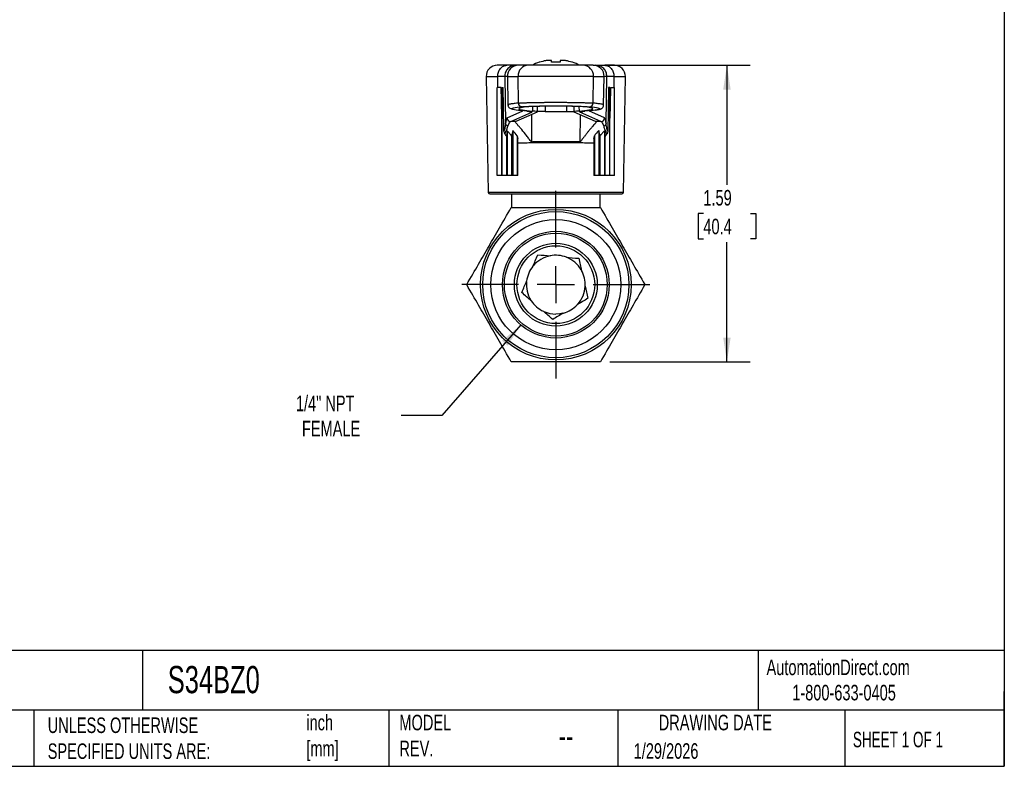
# Model space of a CAD drawing. Header units: inches. Extents: x 0.2 to 10.8, y 0.2 to 8.2.
# Tile 2 of 4: x 5.5 to 10.8, y 0.2 to 4.2. Entities that reach past the tile are written whole.
import ezdxf

# ---------------------------------------------------------------- set-up
doc = ezdxf.new("R2010")
doc.units = ezdxf.units.IN
doc.header["$MEASUREMENT"] = 0
doc.linetypes.add('SLD-Center', pattern=[0.75, 0.6, -0.05, 0.05, -0.05])
doc.linetypes.add('SLD-Solid', pattern=[0])
doc.layers.add('CENTER', color=40, linetype='SLD-Center')
doc.layers.add('DIMENSIONS', color=140, linetype='SLD-Solid', lineweight=25)
doc.layers.add('TEXT', color=140, linetype='SLD-Solid', lineweight=25)
doc.styles.add('SLDTEXTSTYLE0', font='TXT', dxfattribs={"width": 0.7})
doc.styles.add('SLDTEXTSTYLE1', font='TXT', dxfattribs={"width": 0.65})
doc.dimstyles.new('SLDDIMSTYLE0', dxfattribs={"dimtxt": 0.084961, "dimasz": 0.13, "dimexe": 0, "dimexo": 0.0625, "dimgap": 0.02124, "dimtad": 0, "dimtih": 1, "dimtoh": 1, "dimrnd": 1e-09, "dimzin": 12, "dimdsep": 46, "dimtxsty": 'SLDTEXTSTYLE0', "dimsah": 1, "dimcen": 0.09, "dimadec": 0, "dimazin": 3, "dimtfac": 1, "dimtofl": 0, "dimtmove": 0, "dimatfit": 3, "dimfxl": 0, "dimfrac": 2, "dimtolj": 1, "dimtzin": 12, "dimarcsym": 0})
doc.dimstyles.new('SLDDIMSTYLE4', dxfattribs={"dimtxt": 0.084961, "dimasz": 0.13, "dimexe": 0, "dimexo": 0.0625, "dimgap": 0.02124, "dimtad": 0, "dimtih": 1, "dimtoh": 1, "dimrnd": 1e-09, "dimzin": 12, "dimdsep": 46, "dimtxsty": 'SLDTEXTSTYLE0', "dimsah": 1, "dimcen": 0, "dimadec": 0, "dimazin": 3, "dimtfac": 1, "dimtofl": 0, "dimtmove": 0, "dimatfit": 3, "dimfxl": 0, "dimfrac": 2, "dimtolj": 1, "dimtzin": 12, "dimarcsym": 0})

# ---------------------------------------------------------------- blocks, each defined once
blk = doc.blocks.new('_D_5')
at = {"layer": 'DIMENSIONS'}
for p, q in [((8.1595, 2.6147), (7.7364, 2.1286)), ((7.7364, 2.1286), (7.5177, 2.1286))]:
    blk.add_line(p, q, dxfattribs=at)
blk.add_solid([(8.1595, 2.6147), (8.0591, 2.5298), (8.0892, 2.5035)], dxfattribs=at)
at = {"layer": 'DIMENSIONS', "char_height": 0.08333, "attachment_point": 1, "style": 'SLDTEXTSTYLE0'}
for s, insert in [('1/4" NPT', (6.9547, 2.236)), ('FEMALE', (6.987, 2.101))]:
    blk.add_mtext(s, dxfattribs=dict(at, insert=insert))
blk = doc.blocks.new('_D_6')
at = {"layer": 'DIMENSIONS'}
for p, q in [((8.5969, 4.0056), (9.3889, 4.0056)), ((9.2639, 4.0056), (9.2639, 3.3653)), ((9.1377, 3.2113), (9.1091, 3.2113)), ((9.1091, 3.2113), (9.1091, 3.0763)), ((9.3901, 3.2113), (9.4187, 3.2113)), ((9.4187, 3.2113), (9.4187, 3.0763)), ((9.1091, 3.0763), (9.1377, 3.0763)), ((9.4187, 3.0763), (9.3901, 3.0763)), ((9.2639, 2.417), (9.2639, 3.0572)), ((8.6358, 2.417), (9.3889, 2.417))]:
    blk.add_line(p, q, dxfattribs=at)
for points in [[(9.2639, 4.0056), (9.2439, 3.8756), (9.2839, 3.8756)], [(9.2639, 2.417), (9.2839, 2.547), (9.2439, 2.547)]]:
    blk.add_solid(points, dxfattribs=at)
at = {"layer": 'DIMENSIONS', "char_height": 0.08333, "attachment_point": 1, "style": 'SLDTEXTSTYLE0'}
for s, insert in [('1.59', (9.1377, 3.3377)), ('40.4', (9.1377, 3.1837))]:
    blk.add_mtext(s, dxfattribs=dict(at, insert=insert))
blk = doc.blocks.new('SW_CENTERMARKSYMBOL_0')
at = {"layer": 'CENTER', "color": 0}
for p, q in [((0, 0.2), (0, 0.5035)), ((0, 0), (0, 0.1)), ((-0.2, 0), (-0.5035, 0)), ((0, 0), (-0.1, 0)), ((0, 0), (0, -0.1)), ((0, 0), (0.1, 0)), ((0.2, 0), (0.5035, 0)), ((0, -0.2), (0, -0.5035))]:
    blk.add_line(p, q, dxfattribs=at)

msp = doc.modelspace()

# ---------------------------------------------------------------- linework, layer by layer
for p, q in [((8.2618, 4.0223), (8.2585, 4.0223)), ((8.3225, 4.0319), (8.3, 4.0319)), ((8.3235, 4.0223), (8.3235, 4.0304)), ((8.3707, 4.0223), (8.3235, 4.0223)), ((8.3707, 4.0304), (8.3707, 4.0223)), ((8.3942, 4.0319), (8.3718, 4.0319)), ((8.4357, 4.0223), (8.4325, 4.0223)), ((8.085, 4.0056), (8.0332, 4.0056)), ((8.1327, 4.0056), (8.085, 4.0056)), ((8.1471, 4.0056), (8.1327, 4.0056)), ((8.2, 4.0056), (8.1471, 4.0056)), ((8.4938, 4.0056), (8.2, 4.0056)), ((8.5469, 4.0056), (8.4938, 4.0056)), ((8.5469, 4.0056), (8.5615, 4.0056)), ((8.5615, 4.0056), (8.6093, 4.0056)), ((8.661, 4.0056), (8.6093, 4.0056)), ((7.9742, 3.9455), (7.985, 3.3243)), ((7.9742, 3.9455), (8.0357, 3.9455)), ((8.0366, 3.8875), (8.0357, 3.9455)), ((8.0739, 3.9455), (8.0782, 3.6939)), ((8.0881, 3.9455), (8.0739, 3.9455)), ((8.0881, 3.9455), (8.0908, 3.7923)), ((8.0881, 3.9455), (8.1446, 3.9455)), ((8.1469, 3.8032), (8.1446, 3.9455)), ((8.5492, 3.9455), (8.1446, 3.9455)), ((8.5468, 3.8032), (8.5492, 3.9455)), ((8.5492, 3.9455), (8.606, 3.9455)), ((8.6033, 3.7923), (8.606, 3.9455)), ((8.6204, 3.9455), (8.606, 3.9455)), ((8.6161, 3.6939), (8.6204, 3.9455)), ((8.6586, 3.9455), (8.6577, 3.8875)), ((8.6586, 3.9455), (8.7201, 3.9455)), ((8.7093, 3.3243), (8.7201, 3.9455)), ((8.0333, 3.415), (8.0333, 3.8875)), ((8.0539, 3.8875), (8.0333, 3.8875)), ((8.0577, 3.8875), (8.058, 3.8875)), ((8.058, 3.8875), (8.058, 3.415)), ((8.058, 3.8875), (8.0642, 3.8875)), ((8.6362, 3.8875), (8.6301, 3.8875)), ((8.6362, 3.415), (8.6362, 3.8875)), ((8.6366, 3.8875), (8.6362, 3.8875)), ((8.6404, 3.8875), (8.6609, 3.8875)), ((8.6609, 3.415), (8.6609, 3.8875)), ((8.0857, 3.7239), (8.1708, 3.762)), ((8.1053, 3.7046), (8.218, 3.755)), ((8.2473, 3.7554), (8.1337, 3.7051)), ((8.2217, 3.7846), (8.2214, 3.7607)), ((8.2482, 3.7563), (8.2487, 3.7856)), ((8.2897, 3.7576), (8.2483, 3.7576)), ((8.2897, 3.7865), (8.2897, 3.7576)), ((8.2897, 3.7576), (8.4046, 3.7576)), ((8.4046, 3.7865), (8.4046, 3.7576)), ((8.4046, 3.7576), (8.4443, 3.7576)), ((8.4438, 3.7857), (8.4443, 3.7563)), ((8.5604, 3.7051), (8.4453, 3.7554)), ((8.471, 3.7847), (8.4714, 3.7608)), ((8.589, 3.7046), (8.4763, 3.755)), ((8.6086, 3.7239), (8.5239, 3.7618)), ((8.0575, 3.415), (8.0575, 3.7234)), ((8.2167, 3.7419), (8.2176, 3.5965)), ((8.4774, 3.7414), (8.4765, 3.5965)), ((8.5622, 3.7028), (8.5619, 3.7016)), ((8.6368, 3.415), (8.6368, 3.7233)), ((8.0857, 3.6546), (8.0857, 3.415)), ((8.116, 3.6557), (8.116, 3.415)), ((8.5783, 3.6557), (8.5783, 3.415)), ((8.6086, 3.6546), (8.6086, 3.415)), ((8.0827, 3.6248), (8.0827, 3.415)), ((8.1105, 3.626), (8.1105, 3.415)), ((8.1407, 3.6269), (8.1407, 3.415)), ((8.1429, 3.415), (8.1429, 3.614)), ((8.5514, 3.614), (8.5514, 3.415)), ((8.5536, 3.6269), (8.5536, 3.415)), ((8.5838, 3.626), (8.5838, 3.415)), ((8.6116, 3.415), (8.6116, 3.6248)), ((8.0575, 3.415), (8.0333, 3.415)), ((8.058, 3.415), (8.0575, 3.415)), ((8.0827, 3.415), (8.058, 3.415)), ((8.0857, 3.415), (8.0827, 3.415)), ((8.1105, 3.415), (8.0857, 3.415)), ((8.116, 3.415), (8.1105, 3.415)), ((8.1407, 3.415), (8.116, 3.415)), ((8.1429, 3.415), (8.1407, 3.415)), ((8.5536, 3.415), (8.5514, 3.415)), ((8.5783, 3.415), (8.5536, 3.415)), ((8.5838, 3.415), (8.5783, 3.415)), ((8.6086, 3.415), (8.5838, 3.415)), ((8.6116, 3.415), (8.6086, 3.415)), ((8.6362, 3.415), (8.6116, 3.415)), ((8.6368, 3.415), (8.6362, 3.415)), ((8.6609, 3.415), (8.6368, 3.415)), ((8.7093, 3.3243), (7.985, 3.3243)), ((7.9929, 3.3166), (8.7014, 3.3166)), ((8.1109, 3.248), (8.1109, 3.3166)), ((8.5833, 3.3166), (8.5833, 3.248)), ((8.1085, 3.2438), (8.1109, 3.248)), ((8.5833, 3.248), (8.5858, 3.2438))]:
    msp.add_line(p, q)
at = {"flags": 128}
for points in [[(8.0575, 3.7234), (8.0555, 3.8153), (8.0539, 3.8875)], [(8.0688, 3.6519), (8.0662, 3.7838), (8.0642, 3.8875)], [(8.6301, 3.8875), (8.6275, 3.7555), (8.6254, 3.6519)], [(8.6404, 3.8875), (8.6383, 3.7955), (8.6368, 3.7233)], [(8.1932, 3.7598), (8.2001, 3.7593), (8.206, 3.7587), (8.2108, 3.7581), (8.2145, 3.7575), (8.217, 3.7569), (8.2185, 3.7562), (8.2188, 3.7556), (8.218, 3.755)], [(8.3854, 2.6776), (8.3686, 2.6744), (8.3471, 2.6729)]]:
    msp.add_lwpolyline(points, dxfattribs=at)
for radius in [0.4035, 0.3917, 0.3484, 0.2859, 0.2756, 0.2219, 0.2083]:
    msp.add_circle((8.3471, 2.8304), radius)
for centre, radius, start, end in [((8.3471, 3.764), 0.2731, 108.9246, 117.7873), ((8.3471, 3.764), 0.2721, 101.6867, 108.2857), ((8.3471, 3.764), 0.2721, 71.7143, 78.3133), ((8.3471, 3.764), 0.2731, 62.2127, 71.0754), ((8.0332, 3.9465), 0.0591, 90, 181), ((8.1471, 3.9465), 0.0591, 90, 181), ((8.2019, 3.9483), 0.0573, 91.8639, 181.7498), ((8.4919, 3.9483), 0.0573, 358.2424, 88.1273), ((8.5469, 3.9465), 0.0591, 359, 90), ((8.661, 3.9465), 0.0591, 359, 90), ((8.2985, -5.9074), 9.6139, 90.98203, 91.15123), ((8.3957, -5.9105), 9.6171, 88.84879, 89.01906), ((7.9929, 3.3245), 0.00787, 181, 270), ((8.7014, 3.3245), 0.00787, 270, 359), ((8.3471, 2.8304), 0.1575, 100.9257, 140.0527), ((8.3471, 2.8304), 0.1575, 69.0249, 100.9257), ((8.3471, 2.8304), 0.1575, 29.8969, 69.0249), ((8.3471, 2.8304), 0.1575, 141.0249, 172.9257), ((8.3471, 2.8304), 0.1575, 357.0249, 28.9257), ((8.3471, 2.8304), 0.1575, 174.3618, 211.6349), ((8.3471, 2.8304), 0.1575, 318.3543, 357.0249), ((8.3471, 2.8304), 0.1575, 213.0249, 244.9257), ((8.3471, 2.8304), 0.1575, 285.0249, 316.9257), ((8.3471, 2.8304), 0.1575, 245.8967, 270)]:
    msp.add_arc(centre, radius, start, end)
for centre, major_axis, ratio, start_param, end_param in [((8.2, 3.9465), (0, 0.0591), 0.938842, 1.570797, 1.58825), ((8.4938, 3.9465), (0, 0.0591), 0.93856, 4.694936, 4.71239), ((9.0116, 3.7729), (0.8633, 0), 0.034921, 2.786278, 3.55606), ((8.3471, 3.7815), (0.1545, 0), 0.034921, 0.350061, 2.787932), ((7.9307, 3.7563), (0.3175, 0), 0.034921, 6.204459, 6.697653), ((8.7618, 3.7563), (0.3175, 0), 0.034921, 2.725305, 3.221359), ((7.6818, 3.7729), (0.8633, 0), 0.034921, 5.866897, 6.635018)]:
    msp.add_ellipse(centre, major_axis=major_axis, ratio=ratio, start_param=start_param, end_param=end_param)
for points in [[(8.3, 4.0319), (8.2974, 4.0315), (8.2947, 4.031), (8.292, 4.0304)], [(8.3235, 4.0304), (8.3235, 4.031), (8.3232, 4.0315), (8.3225, 4.0319)], [(8.3718, 4.0319), (8.3711, 4.0315), (8.3707, 4.031), (8.3707, 4.0304)], [(8.4022, 4.0304), (8.3995, 4.031), (8.3969, 4.0315), (8.3942, 4.0319)], [(8.0357, 3.9455), (8.0357, 3.9458), (8.0357, 3.9462), (8.0357, 3.9465)], [(8.6586, 3.9465), (8.6586, 3.9462), (8.6586, 3.9458), (8.6586, 3.9455)], [(8.0906, 3.6787), (8.0871, 3.6799), (8.081, 3.6842), (8.0784, 3.6907), (8.0782, 3.6939)], [(8.1319, 3.7028), (8.1325, 3.7041), (8.1331, 3.7049), (8.1337, 3.7051)], [(8.5604, 3.7051), (8.561, 3.7049), (8.5616, 3.7041), (8.5622, 3.7028)], [(8.6161, 3.6939), (8.6159, 3.6907), (8.6133, 3.6842), (8.6071, 3.6799), (8.6036, 3.6787)], [(8.0688, 3.6519), (8.0689, 3.6469), (8.0702, 3.6417), (8.0734, 3.6379)], [(8.0857, 3.6546), (8.0845, 3.6459), (8.0835, 3.636), (8.0827, 3.6248)], [(8.1407, 3.6269), (8.1341, 3.6378), (8.1255, 3.6474), (8.116, 3.6557)], [(8.5783, 3.6557), (8.5687, 3.6474), (8.5601, 3.6378), (8.5535, 3.6269)], [(8.6086, 3.6546), (8.6097, 3.6459), (8.6108, 3.636), (8.6116, 3.6248)], [(8.6254, 3.6519), (8.6253, 3.6468), (8.6241, 3.6417), (8.6209, 3.6379)], [(8.0734, 3.6379), (8.0768, 3.6338), (8.0799, 3.6294), (8.0826, 3.6248)], [(8.1407, 3.6269), (8.1416, 3.6227), (8.1423, 3.6184), (8.1429, 3.614)], [(8.5514, 3.614), (8.552, 3.6184), (8.5527, 3.6227), (8.5536, 3.6269)], [(8.6116, 3.6248), (8.6144, 3.6294), (8.6175, 3.6337), (8.6209, 3.6379)], [(8.2247, 2.9294), (8.2328, 2.9486), (8.2412, 2.9683), (8.2508, 2.9909)], [(8.2508, 2.9909), (8.2752, 2.9887), (8.2965, 2.9868), (8.3173, 2.985)], [(8.4035, 2.9774), (8.4243, 2.9756), (8.4456, 2.9737), (8.47, 2.9716)], [(8.47, 2.9716), (8.4755, 2.9477), (8.4803, 2.9269), (8.485, 2.9066)], [(8.1647, 2.7884), (8.1743, 2.8109), (8.1827, 2.8306), (8.1908, 2.8498)], [(8.5044, 2.8222), (8.5091, 2.8019), (8.5139, 2.781), (8.5194, 2.7572)], [(8.2151, 2.7446), (8.1994, 2.7582), (8.1832, 2.7723), (8.1647, 2.7884)], [(8.5194, 2.7572), (8.4984, 2.7446), (8.48, 2.7336), (8.4622, 2.7228)], [(8.3307, 2.6439), (8.3123, 2.66), (8.2961, 2.6741), (8.2804, 2.6878)], [(8.388, 2.6783), (8.3701, 2.6676), (8.3517, 2.6565), (8.3307, 2.6439)]]:
    msp.add_open_spline(points, degree=3)
for points, knots in [([(8.0357, 3.9465), (8.0357, 3.9543), (8.0369, 3.962), (8.0419, 3.9763), (8.0455, 3.9828), (8.0547, 3.9938), (8.0601, 3.9981), (8.0721, 4.0041), (8.0785, 4.0056), (8.085, 4.0056)], [0, 0, 0, 0, 0.25, 0.25, 0.5, 0.5, 0.75, 0.75, 1, 1, 1, 1]), ([(8.1327, 4.0056), (8.125, 4.0056), (8.1172, 4.004), (8.1028, 3.998), (8.0962, 3.9935), (8.0853, 3.9823), (8.0809, 3.9757), (8.0752, 3.9612), (8.0737, 3.9533), (8.0739, 3.9455)], [0, 0, 0, 0, 0.25, 0.25, 0.5, 0.5, 0.75, 0.75, 1, 1, 1, 1]), ([(8.6204, 3.9455), (8.6205, 3.9533), (8.6191, 3.9612), (8.6133, 3.9757), (8.609, 3.9823), (8.598, 3.9935), (8.5915, 3.998), (8.5771, 4.004), (8.5693, 4.0056), (8.5615, 4.0056)], [0, 0, 0, 0, 0.25, 0.25, 0.5, 0.5, 0.75, 0.75, 1, 1, 1, 1]), ([(8.6093, 4.0056), (8.6157, 4.0056), (8.6222, 4.0041), (8.6341, 3.9981), (8.6396, 3.9938), (8.6487, 3.9828), (8.6524, 3.9763), (8.6573, 3.962), (8.6586, 3.9543), (8.6586, 3.9465)], [0, 0, 0, 0, 0.25, 0.25, 0.5, 0.5, 0.75, 0.75, 1, 1, 1, 1]), ([(8.0739, 3.9455), (8.0736, 3.9455), (8.073, 3.9455), (8.0716, 3.9455), (8.0698, 3.9455), (8.0675, 3.9455), (8.0649, 3.9455), (8.0619, 3.9455), (8.0585, 3.9455), (8.0547, 3.9455), (8.0505, 3.9455), (8.0459, 3.9455), (8.041, 3.9455), (8.0374, 3.9455), (8.0357, 3.9455)], [0, 0, 0, 0, 0.083334, 0.166668, 0.250002, 0.333335, 0.416668, 0.500001, 0.583334, 0.666667, 0.75, 0.833333, 0.916667, 1, 1, 1, 1]), ([(8.6586, 3.9455), (8.6568, 3.9455), (8.6532, 3.9455), (8.6483, 3.9455), (8.6438, 3.9455), (8.6396, 3.9455), (8.6358, 3.9455), (8.6324, 3.9455), (8.6293, 3.9455), (8.6267, 3.9455), (8.6245, 3.9455), (8.6227, 3.9455), (8.6213, 3.9455), (8.6207, 3.9455), (8.6204, 3.9455)], [0, 0, 0, 0, 0.083333, 0.166667, 0.25, 0.333333, 0.416666, 0.499999, 0.583332, 0.666665, 0.749998, 0.833332, 0.916666, 1, 1, 1, 1]), ([(8.0577, 3.8875), (8.0576, 3.8601), (8.0576, 3.8328), (8.0575, 3.7781), (8.0575, 3.7507), (8.0575, 3.7234)], [0.0000013, 0.0000013, 0.0000013, 0.0000013, 0.208508, 0.208508, 0.4170503, 0.4170503, 0.4170503, 0.4170503]), ([(8.6368, 3.7233), (8.6367, 3.7507), (8.6367, 3.778), (8.6366, 3.8327), (8.6366, 3.8601), (8.6366, 3.8875)], [0.000001, 0.000001, 0.000001, 0.000001, 0.2086477, 0.2086477, 0.4172587, 0.4172587, 0.4172587, 0.4172587]), ([(8.1469, 3.8032), (8.1433, 3.8028), (8.1352, 3.802), (8.1239, 3.8007), (8.1128, 3.7992), (8.1027, 3.7975), (8.0951, 3.7956), (8.0908, 3.7938), (8.0913, 3.7927), (8.0914, 3.7923)], [0, 0, 0, 0, 0.101955, 0.222932, 0.362926, 0.521936, 0.699956, 0.896984, 1, 1, 1, 1]), ([(8.1469, 3.8032), (8.1481, 3.8033), (8.1503, 3.8034), (8.1542, 3.8037), (8.1584, 3.804), (8.1629, 3.8042), (8.1678, 3.8045), (8.1729, 3.8047), (8.1783, 3.8049), (8.1839, 3.8052), (8.1898, 3.8054), (8.196, 3.8056), (8.2023, 3.8058), (8.2088, 3.8059), (8.2155, 3.8061), (8.2223, 3.8063), (8.2292, 3.8064), (8.2363, 3.8066), (8.2435, 3.8067), (8.2508, 3.8068), (8.2581, 3.8069), (8.2655, 3.807), (8.2729, 3.8071), (8.2804, 3.8072), (8.2879, 3.8073), (8.2954, 3.8074), (8.3028, 3.8074), (8.3103, 3.8075), (8.3177, 3.8075), (8.3251, 3.8076), (8.3324, 3.8076), (8.3397, 3.8076), (8.3445, 3.8076), (8.3469, 3.8076)], [0, 0, 0, 0, 0.036818, 0.073331, 0.109541, 0.145447, 0.181049, 0.216348, 0.251342, 0.286032, 0.320418, 0.354501, 0.388279, 0.421753, 0.454924, 0.48779, 0.520352, 0.55261, 0.584565, 0.616215, 0.647561, 0.678603, 0.709341, 0.739775, 0.769905, 0.799731, 0.829252, 0.85847, 0.887384, 0.915994, 0.9443, 0.972302, 1, 1, 1, 1]), ([(8.1654, 3.7838), (8.1607, 3.7839), (8.1512, 3.7881), (8.1471, 3.7981), (8.1469, 3.8032)], [0, 0, 0, 0, 0.4999463, 0.9999463, 0.9999463, 0.9999463, 0.9999463]), ([(8.3469, 3.8076), (8.35, 3.8076), (8.3563, 3.8076), (8.3657, 3.8076), (8.3752, 3.8075), (8.3848, 3.8075), (8.3944, 3.8074), (8.4041, 3.8073), (8.4138, 3.8072), (8.4234, 3.8071), (8.433, 3.807), (8.4425, 3.8068), (8.4518, 3.8067), (8.4611, 3.8065), (8.4701, 3.8063), (8.4789, 3.8061), (8.4875, 3.8059), (8.4958, 3.8056), (8.5037, 3.8054), (8.5113, 3.8051), (8.5185, 3.8048), (8.5252, 3.8045), (8.5315, 3.8042), (8.5372, 3.8039), (8.5424, 3.8035), (8.5454, 3.8033), (8.5468, 3.8032)], [0, 0, 0, 0, 0.0358459, 0.0721979, 0.1090559, 0.1464201, 0.1842904, 0.2226669, 0.2615496, 0.3009385, 0.3408336, 0.3812349, 0.4221425, 0.4635563, 0.5054763, 0.5479025, 0.5908349, 0.6342734, 0.6782181, 0.7226689, 0.7676258, 0.8130887, 0.8590576, 0.9055325, 0.9525133, 1, 1, 1, 1]), ([(8.5284, 3.7838), (8.5331, 3.7839), (8.5426, 3.7881), (8.5467, 3.7981), (8.5468, 3.8032)], [0, 0, 0, 0, 0.4993322, 0.9993322, 0.9993322, 0.9993322, 0.9993322]), ([(8.6026, 3.7923), (8.6028, 3.7927), (8.6032, 3.7938), (8.5989, 3.7956), (8.5912, 3.7975), (8.5811, 3.7992), (8.5699, 3.8007), (8.5586, 3.802), (8.5505, 3.8028), (8.5469, 3.8032)], [0, 0, 0, 0, 0.104534, 0.301168, 0.478851, 0.63758, 0.777349, 0.898157, 1, 1, 1, 1]), ([(8.0908, 3.7923), (8.091, 3.7905), (8.0915, 3.7859), (8.0941, 3.7818), (8.0984, 3.7773), (8.1048, 3.7739), (8.1107, 3.772), (8.1134, 3.7711)], [0, 0, 0, 0, 0.106104, 0.267657, 0.485256, 0.758896, 1, 1, 1, 1]), ([(8.1932, 3.7598), (8.1686, 3.7617), (8.1492, 3.7636), (8.1217, 3.7676), (8.1136, 3.7697), (8.1088, 3.7738), (8.1122, 3.7759), (8.1304, 3.7799), (8.1452, 3.7819), (8.1654, 3.7838)], [0, 0, 0, 0, 0.25, 0.25, 0.5, 0.5, 0.75, 0.75, 1, 1, 1, 1]), ([(8.1654, 3.7838), (8.1722, 3.7845), (8.1817, 3.7851), (8.2057, 3.7862), (8.2201, 3.7867), (8.2523, 3.7874), (8.2701, 3.7877), (8.3076, 3.7882), (8.3468, 3.7884), (8.3861, 3.7882), (8.4236, 3.7878), (8.4413, 3.7874), (8.4894, 3.7863), (8.5147, 3.7851), (8.5283, 3.7838)], [0, 0, 0, 0, 0.125, 0.125, 0.25, 0.25, 0.375, 0.375, 0.5, 0.625, 0.625, 0.75, 0.75, 1, 1, 1, 1]), ([(8.1917, 3.7599), (8.1954, 3.7596), (8.2025, 3.759), (8.209, 3.7581), (8.2099, 3.758), (8.2103, 3.758)], [0, 0, 0, 0, 0.355509, 0.696318, 1, 1, 1, 1]), ([(8.218, 3.755), (8.2154, 3.7552), (8.2116, 3.7554), (8.2086, 3.7577), (8.2077, 3.7584)], [0, 0, 0, 0, 0.688913, 1, 1, 1, 1]), ([(8.501, 3.7598), (8.4911, 3.7591), (8.484, 3.7583), (8.4756, 3.7566), (8.4744, 3.7558), (8.4763, 3.755)], [0, 0, 0, 0, 0.5, 0.5, 1, 1, 1, 1]), ([(8.4868, 3.7585), (8.4858, 3.7577), (8.4827, 3.7555), (8.4789, 3.7552), (8.4763, 3.755)], [0, 0, 0, 0, 0.325859, 1, 1, 1, 1]), ([(8.4829, 3.7577), (8.4833, 3.7578), (8.4841, 3.758), (8.4908, 3.7589), (8.4985, 3.7595), (8.5025, 3.7599)], [0, 0, 0, 0, 0.25804, 0.611874, 1, 1, 1, 1]), ([(8.5284, 3.7838), (8.5487, 3.7819), (8.5635, 3.7799), (8.5818, 3.7759), (8.5852, 3.7738), (8.5805, 3.7697), (8.5724, 3.7676), (8.545, 3.7636), (8.5256, 3.7617), (8.501, 3.7598)], [0, 0, 0, 0, 0.25, 0.25, 0.5, 0.5, 0.75, 0.75, 1, 1, 1, 1]), ([(8.559, 3.7658), (8.5626, 3.7663), (8.5706, 3.7674), (8.5784, 3.7691), (8.5841, 3.7706), (8.5877, 3.7718), (8.5907, 3.7731), (8.5957, 3.7762), (8.6014, 3.7821), (8.6026, 3.7888), (8.6033, 3.7923)], [0, 0, 0, 0, 0.1733377, 0.3785298, 0.4950353, 0.5952906, 0.6835732, 0.778732, 0.8839707, 1, 1, 1, 1]), ([(8.0782, 3.6939), (8.0778, 3.6903), (8.0772, 3.6865), (8.0753, 3.676), (8.0737, 3.6692), (8.0708, 3.6587), (8.0699, 3.6553), (8.0688, 3.6519)], [0.5822387, 0.5822387, 0.5822387, 0.5822387, 0.7072387, 0.7072387, 0.9072387, 0.9072387, 1, 1, 1, 1]), ([(8.0857, 3.7239), (8.0843, 3.7233), (8.0829, 3.7203), (8.0804, 3.7101), (8.0792, 3.7029), (8.0782, 3.6939)], [0, 0, 0, 0, 0.5, 0.5, 1, 1, 1, 1]), ([(8.0857, 3.7239), (8.0858, 3.7188), (8.0879, 3.7138), (8.0952, 3.7067), (8.1002, 3.7046), (8.1053, 3.7046)], [0, 0, 0, 0, 0.5, 0.5, 1, 1, 1, 1]), ([(8.0906, 3.6787), (8.0923, 3.6842), (8.094, 3.6889), (8.0973, 3.6962), (8.0989, 3.699), (8.1015, 3.7022), (8.1024, 3.7032), (8.1041, 3.7042), (8.1047, 3.7045), (8.1053, 3.7046)], [0, 0, 0, 0, 0.355, 0.355, 0.675, 0.675, 0.875, 0.875, 0.9996536, 0.9996536, 0.9996536, 0.9996536]), ([(8.2176, 3.5966), (8.2167, 3.5966), (8.2159, 3.597), (8.2145, 3.598), (8.2138, 3.5986), (8.212, 3.6005), (8.2109, 3.6019), (8.2076, 3.606), (8.2055, 3.6089), (8.1991, 3.6175), (8.1949, 3.6232), (8.182, 3.6401), (8.1733, 3.6509), (8.1602, 3.6662), (8.1559, 3.6711), (8.1479, 3.6802), (8.1442, 3.6844), (8.1378, 3.6917), (8.1352, 3.6949), (8.132, 3.6997), (8.1313, 3.7015), (8.1319, 3.7028)], [0, 0, 0, 0, 0.015625, 0.015625, 0.03125, 0.03125, 0.0625, 0.0625, 0.125, 0.125, 0.25, 0.25, 0.5, 0.5, 0.625, 0.625, 0.75, 0.75, 0.875, 0.875, 1, 1, 1, 1]), ([(8.5614, 3.6988), (8.5612, 3.6984), (8.5607, 3.6975), (8.5596, 3.696), (8.5584, 3.6944), (8.5556, 3.6909), (8.55, 3.6845), (8.5409, 3.6743), (8.5307, 3.6626), (8.5204, 3.6503), (8.5098, 3.6371), (8.5029, 3.628), (8.4994, 3.6234)], [0, 0, 0, 0, 0.0352, 0.070458, 0.105897, 0.141633, 0.279466, 0.425714, 0.563001, 0.712433, 0.850282, 1, 1, 1, 1]), ([(8.589, 3.7046), (8.594, 3.7046), (8.5991, 3.7067), (8.6063, 3.7138), (8.6085, 3.7188), (8.6086, 3.7239)], [0, 0, 0, 0, 0.5, 0.5, 1, 1, 1, 1]), ([(8.589, 3.7046), (8.5896, 3.7045), (8.5902, 3.7042), (8.5918, 3.7032), (8.5928, 3.7022), (8.5954, 3.699), (8.597, 3.6962), (8.6003, 3.6889), (8.602, 3.6842), (8.6036, 3.6787)], [0.0003464, 0.0003464, 0.0003464, 0.0003464, 0.125, 0.125, 0.325, 0.325, 0.645, 0.645, 1, 1, 1, 1]), ([(8.6161, 3.6939), (8.615, 3.7029), (8.6139, 3.7101), (8.6113, 3.7203), (8.61, 3.7233), (8.6086, 3.7239)], [0, 0, 0, 0, 0.5, 0.5, 1, 1, 1, 1]), ([(8.6254, 3.6519), (8.6244, 3.6553), (8.6234, 3.6587), (8.6205, 3.6692), (8.6189, 3.676), (8.617, 3.6865), (8.6165, 3.6903), (8.6161, 3.6939)], [0, 0, 0, 0, 0.0927853, 0.0927853, 0.2927853, 0.2927853, 0.4177853, 0.4177853, 0.4177853, 0.4177853]), ([(8.0734, 3.6379), (8.0757, 3.6424), (8.0778, 3.6469), (8.0827, 3.6574), (8.0852, 3.6633), (8.0886, 3.6723), (8.0897, 3.6756), (8.0906, 3.6787)], [0.5345772, 0.5345772, 0.5345772, 0.5345772, 0.675, 0.675, 0.875, 0.875, 1, 1, 1, 1]), ([(8.1105, 3.626), (8.1073, 3.6312), (8.1037, 3.6361), (8.0954, 3.6457), (8.0906, 3.6503), (8.0857, 3.6546)], [0.00002997, 0.00002997, 0.00002997, 0.00002997, 0.04652875, 0.04652875, 0.09662061, 0.09662061, 0.09662061, 0.09662061]), ([(8.116, 3.6557), (8.1149, 3.6512), (8.1138, 3.6464), (8.112, 3.6364), (8.1112, 3.6313), (8.1105, 3.626)], [0.00001105, 0.00001105, 0.00001105, 0.00001105, 0.05093012, 0.05093012, 0.09815091, 0.09815091, 0.09815091, 0.09815091]), ([(8.5838, 3.626), (8.5831, 3.6313), (8.5823, 3.6364), (8.5804, 3.6464), (8.5794, 3.6512), (8.5783, 3.6557)], [0.00003001, 0.00003001, 0.00003001, 0.00003001, 0.04750859, 0.04750859, 0.09870689, 0.09870689, 0.09870689, 0.09870689]), ([(8.6086, 3.6546), (8.6036, 3.6503), (8.5989, 3.6457), (8.5906, 3.6361), (8.5869, 3.6312), (8.5838, 3.626)], [0.00003395, 0.00003395, 0.00003395, 0.00003395, 0.0498747, 0.0498747, 0.0961395, 0.0961395, 0.0961395, 0.0961395]), ([(8.6036, 3.6787), (8.6046, 3.6756), (8.6057, 3.6723), (8.609, 3.6633), (8.6115, 3.6574), (8.6164, 3.6469), (8.6186, 3.6424), (8.6209, 3.6379)], [0, 0, 0, 0, 0.125, 0.125, 0.325, 0.325, 0.4654473, 0.4654473, 0.4654473, 0.4654473]), ([(8.3471, 3.5909), (8.335, 3.5909), (8.3106, 3.5908), (8.2741, 3.5905), (8.2377, 3.5901), (8.202, 3.5895), (8.17, 3.5888), (8.151, 3.5882), (8.1429, 3.588)], [0, 0, 0, 0, 0.167288, 0.337376, 0.510264, 0.685954, 0.864449, 1, 1, 1, 1]), ([(8.2176, 3.5965), (8.2214, 3.5966), (8.229, 3.5967), (8.2405, 3.5969), (8.2522, 3.597), (8.2639, 3.5972), (8.2757, 3.5973), (8.2875, 3.5974), (8.2994, 3.5974), (8.3113, 3.5975), (8.3233, 3.5975), (8.3352, 3.5976), (8.3431, 3.5976), (8.3471, 3.5976)], [0, 0, 0, 0, 0.0917914, 0.183406, 0.2748438, 0.3661051, 0.45719, 0.5480985, 0.6388307, 0.7293869, 0.8197671, 0.9099714, 1, 1, 1, 1]), ([(8.3471, 3.5976), (8.3511, 3.5976), (8.359, 3.5976), (8.3709, 3.5975), (8.3829, 3.5975), (8.3948, 3.5974), (8.4066, 3.5973), (8.4185, 3.5972), (8.4302, 3.5971), (8.442, 3.597), (8.4536, 3.5968), (8.4651, 3.5967), (8.4727, 3.5965), (8.4765, 3.5965)], [0, 0, 0, 0, 0.089977, 0.180141, 0.27049, 0.361026, 0.451748, 0.542657, 0.633752, 0.725033, 0.816502, 0.908157, 1, 1, 1, 1]), ([(8.5514, 3.588), (8.5432, 3.5882), (8.5243, 3.5888), (8.4923, 3.5895), (8.4565, 3.5901), (8.4202, 3.5905), (8.3836, 3.5908), (8.3592, 3.5909), (8.3471, 3.5909)], [0, 0, 0, 0, 0.135528, 0.314028, 0.489723, 0.662616, 0.832707, 1, 1, 1, 1]), ([(8.4994, 3.6233), (8.4982, 3.6217), (8.4958, 3.6184), (8.4922, 3.6137), (8.489, 3.6094), (8.4859, 3.6055), (8.4836, 3.6022), (8.4817, 3.5996), (8.4802, 3.5979), (8.4785, 3.5967), (8.4772, 3.5965), (8.4765, 3.5965)], [0, 0, 0, 0, 0.170363, 0.335241, 0.494765, 0.613995, 0.750935, 0.82611, 0.882845, 0.944956, 1, 1, 1, 1]), ([(7.8698, 2.8304), (7.8928, 2.8702), (7.9132, 2.9057), (7.9522, 2.9732), (7.9707, 3.0051), (8.0076, 3.0691), (8.026, 3.101), (8.065, 3.1685), (8.0855, 3.204), (8.1085, 3.2438)], [0, 0, 0, 0, 0.25, 0.25, 0.5, 0.5, 0.75, 0.75, 1, 1, 1, 1]), ([(8.1085, 3.2438), (8.1544, 3.2438), (8.1954, 3.2438), (8.2733, 3.2438), (8.3102, 3.2438), (8.384, 3.2438), (8.4209, 3.2438), (8.4989, 3.2438), (8.5399, 3.2438), (8.5858, 3.2438)], [0, 0, 0, 0, 0.25, 0.25, 0.5, 0.5, 0.75, 0.75, 1, 1, 1, 1]), ([(8.5858, 3.2438), (8.6088, 3.204), (8.6292, 3.1685), (8.6682, 3.101), (8.6867, 3.0691), (8.7236, 3.0051), (8.742, 2.9732), (8.781, 2.9057), (8.8015, 2.8702), (8.8245, 2.8304)], [0, 0, 0, 0, 0.25, 0.25, 0.5, 0.5, 0.75, 0.75, 1, 1, 1, 1]), ([(8.1085, 2.417), (8.0855, 2.4568), (8.065, 2.4923), (8.026, 2.5598), (8.0076, 2.5917), (7.9707, 2.6557), (7.9522, 2.6876), (7.9132, 2.7551), (7.8928, 2.7906), (7.8698, 2.8304)], [0, 0, 0, 0, 0.25, 0.25, 0.5, 0.5, 0.75, 0.75, 1, 1, 1, 1]), ([(8.8245, 2.8304), (8.8015, 2.7906), (8.781, 2.7551), (8.742, 2.6876), (8.7236, 2.6557), (8.6867, 2.5917), (8.6682, 2.5598), (8.6292, 2.4923), (8.6088, 2.4568), (8.5858, 2.417)], [0, 0, 0, 0, 0.25, 0.25, 0.5, 0.5, 0.75, 0.75, 1, 1, 1, 1]), ([(8.5858, 2.417), (8.5399, 2.417), (8.4989, 2.417), (8.4209, 2.417), (8.384, 2.417), (8.3102, 2.417), (8.2733, 2.417), (8.1954, 2.417), (8.1544, 2.417), (8.1085, 2.417)], [0, 0, 0, 0, 0.25, 0.25, 0.5, 0.5, 0.75, 0.75, 1, 1, 1, 1])]:
    msp.add_open_spline(points, degree=3, knots=knots)
at = {"layer": 'TEXT'}
for p, q in [((10.75, 8.25), (10.75, 0.25)), ((10.75, 0.8711), (0.25, 0.8711)), ((6.1322, 0.8711), (6.1322, 0.55)), ((9.4321, 0.8711), (9.4321, 0.55)), ((10.75, 0.25), (10.75, 0.65)), ((10.75, 0.55), (0.25, 0.55)), ((5.5511, 0.55), (5.5511, 0.25)), ((7.4528, 0.55), (7.4528, 0.25)), ((8.6797, 0.55), (8.6797, 0.25)), ((9.8956, 0.55), (9.8956, 0.25)), ((0.25, 0.25), (10.75, 0.25))]:
    msp.add_line(p, q, dxfattribs=at)

# ---------------------------------------------------------------- block references
at = {"layer": 'CENTER'}
msp.add_blockref('SW_CENTERMARKSYMBOL_0', (8.3471, 2.8304), dxfattribs=at)

# ---------------------------------------------------------------- texts
at = {"layer": 'TEXT'}
for s, insert, char_height, attachment_point, style in [('AutomationDirect.com', (9.4762, 0.8219), 0.083333, 1, 'SLDTEXTSTYLE0'), ('S34BZ0', (6.268, 0.7875), 0.14583, 1, 'SLDTEXTSTYLE0'), ('1-800-633-0405', (9.6138, 0.6865), 0.083333, 1, 'SLDTEXTSTYLE0'), ('inch^J[mm]', (7.0104, 0.5261), 0.08333, 1, 'SLDTEXTSTYLE0'), ('MODEL ^JREV.', (7.5092, 0.5261), 0.083333, 1, 'SLDTEXTSTYLE0'), ('DRAWING DATE', (9.2018, 0.5261), 0.083333, 2, 'SLDTEXTSTYLE0'), ('UNLESS OTHERWISE ^JSPECIFIED UNITS ARE:', (5.6248, 0.5117), 0.083333, 1, 'SLDTEXTSTYLE0'), ('SHEET 1 OF 1', (9.9386, 0.4351), 0.083333, 1, 'SLDTEXTSTYLE1'), ('--', (8.3633, 0.4754), 0.125, 1, 'SLDTEXTSTYLE0'), ('1/29/2026', (8.7643, 0.3737), 0.08333, 1, 'SLDTEXTSTYLE0')]:
    msp.add_mtext(s, dxfattribs=dict(at, insert=insert, char_height=char_height, attachment_point=attachment_point, style=style))

# ---------------------------------------------------------------- dimensions: what is measured, and where the dimension line sits
at = {"layer": 'DIMENSIONS'}
dim = msp.add_linear_dim(base=(9.2639, 4.0056), p1=(8.5858, 2.417), p2=(8.5469, 4.0056), angle=90, dimstyle='SLDDIMSTYLE0', dxfattribs=at)
dim.commit()
dim.dimension.update_dxf_attribs({"geometry": '_D_6', "text_midpoint": (9.2639, 3.2113), "dimtype": 160})
dim = msp.add_diameter_dim_2p(p1=(8.5348, 3.046), p2=(8.1595, 2.6147), text='1/4" NPT\\PFEMALE', dimstyle='SLDDIMSTYLE4', override={"dimpost": '<>'}, dxfattribs=at)
dim.commit()
dim.dimension.update_dxf_attribs({"geometry": '_D_5', "text_midpoint": (7.2049, 2.1286), "dimtype": 163})

doc.saveas('drawing.dxf')
